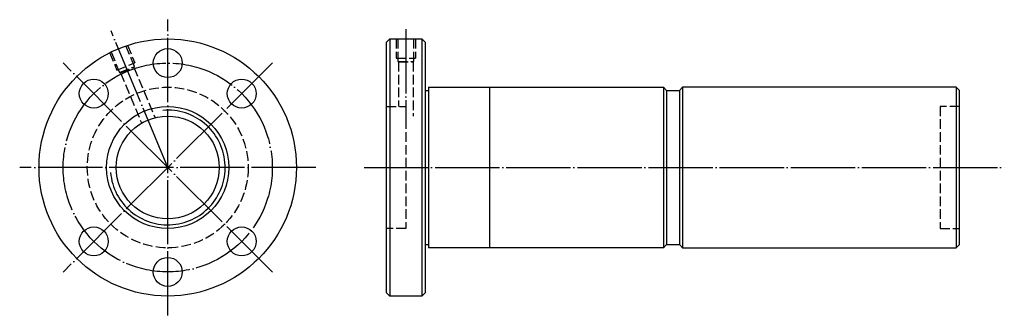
# Model space of a CAD drawing. Header units: millimetres. Extents: x -13 to 293, y 154 to 246.
import ezdxf

# ---------------------------------------------------------------- set-up
doc = ezdxf.new("R2010")
doc.units = ezdxf.units.MM
for name, pattern in [('CENTER', [22, 20, -1, 0, -1]), ('DASHED', [4, 3, -1]), ('THIN', [200000, 200000, 0])]:
    doc.linetypes.add(name, pattern=pattern)
doc.layers.add('NT', color=7, linetype='Continuous')

msp = doc.modelspace()

# ---------------------------------------------------------------- linework, layer by layer
at = {"layer": 'NT', "color": 3, "linetype": 'CENTER'}
for p, q in [((33, 154), (33, 246)), ((33, 200), (15.4, 242.5)), ((107, 243), (107, 213)), ((65.53, 232.53), (0.47, 167.47)), ((65.53, 167.47), (0.47, 232.53)), ((79, 200), (-13, 200)), ((94, 200), (292.95, 200))]:
    msp.add_line(p, q, dxfattribs=at)
at = {"layer": 'NT', "color": 16, "linetype": 'Continuous'}
for p, q in [((101, 239), (102, 240)), ((101, 161), (101, 239)), ((102, 240), (112, 240)), ((102, 240), (102, 160)), ((112, 240), (113, 239)), ((112, 240), (112, 160)), ((113, 239), (113, 161)), ((113, 224), (114, 224)), ((114, 225), (114, 175)), ((114, 225), (187, 225)), ((133, 225), (133, 175)), ((187, 225), (188, 224)), ((187, 225), (187, 175)), ((188, 224), (188, 176)), ((188, 224), (192, 224)), ((193, 225), (192, 224)), ((192, 224), (192, 176)), ((278, 225), (193, 225)), ((193, 225), (193, 175)), ((278, 225), (278, 175)), ((278, 225), (279, 224)), ((279, 176), (279, 224)), ((113, 176), (114, 176)), ((187, 175), (114, 175)), ((188, 176), (187, 175)), ((188, 176), (192, 176)), ((192, 176), (193, 175)), ((193, 175), (278, 175)), ((279, 176), (278, 175)), ((102, 160), (101, 161)), ((112, 160), (102, 160)), ((113, 161), (112, 160))]:
    msp.add_line(p, q, dxfattribs=at)
at = {"layer": 'NT', "color": 1, "linetype": 'DASHED'}
for p, q in [((104, 240), (104, 234)), ((110, 240), (110, 234)), ((14.92, 235.81), (17.22, 230.26)), ((20.46, 238.1), (22.76, 232.56)), ((17.22, 230.26), (22.76, 232.56)), ((104, 234), (110, 234)), ((104.5, 233), (109.5, 233)), ((104.75, 232.86), (104.75, 219)), ((109.25, 232.86), (109.25, 216)), ((18.06, 229.53), (22.68, 231.44)), ((18.35, 229.49), (24.8, 213.92)), ((22.51, 231.22), (28.96, 215.64)), ((101, 219), (107, 219)), ((107, 219), (107, 181)), ((279, 219), (273, 219)), ((273, 219), (273, 181)), ((107, 181), (101, 181)), ((273, 181), (279, 181))]:
    msp.add_line(p, q, dxfattribs=at)
for points in [[(104.5, 240), (104.5, 233), (104.75, 232.86), (109.25, 232.86), (109.5, 233), (109.5, 240)], [(15.38, 236), (18.06, 229.53), (18.35, 229.49), (22.51, 231.22), (22.68, 231.44), (20, 237.91)]]:
    msp.add_lwpolyline(points, dxfattribs=at)
at = {"layer": 'NT', "color": 16, "linetype": 'Continuous'}
for centre, radius in [((33, 200), 40), ((33, 232.5), 4.5), ((10.02, 222.98), 4.5), ((55.98, 222.98), 4.5), ((33, 200), 19), ((33, 200), 16), ((10.02, 177.02), 4.5), ((55.98, 177.02), 4.5), ((33, 167.5), 4.5)]:
    msp.add_circle(centre, radius, dxfattribs=at)
at = {"layer": 'NT', "color": 3, "linetype": 'CENTER'}
msp.add_circle((33, 200), 32.5, dxfattribs=at)
at = {"layer": 'NT', "color": 1, "linetype": 'DASHED'}
msp.add_circle((33, 200), 25, dxfattribs=at)
at = {"layer": 'NT', "color": 5, "linetype": 'THIN'}
msp.add_arc((33, 200), 17.84, 185, 95, dxfattribs=at)

doc.saveas('drawing.dxf')
